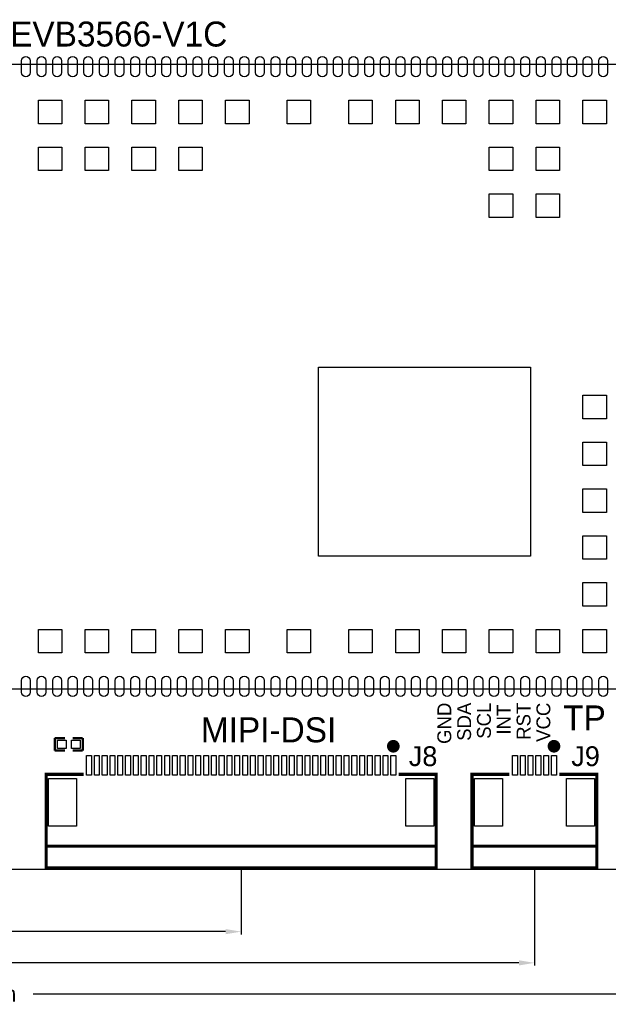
# Model space of a CAD drawing. Extents: x -9 to 263, y -9 to 91.
# Tile 3 of 16: x 31 to 68, y -9 to 54. Entities that reach past the tile are written whole.
import ezdxf
from ezdxf.enums import TextEntityAlignment as Align

# ---------------------------------------------------------------- set-up
doc = ezdxf.new("R2010")
doc.units = 0
doc.header["$MEASUREMENT"] = 0
doc.layers.get('0').update_dxf_attribs({"linetype": 'CONTINUOUS'})
doc.layers.get('Defpoints').update_dxf_attribs({"linetype": 'CONTINUOUS'})
for name, color, linetype in [('OUTLINE', 6, 'CONTINUOUS'), ('SILKSCREEN_TOP', 7, 'CONTINUOUS'), ('TOP', 3, 'CONTINUOUS')]:
    doc.layers.add(name, color=color, linetype=linetype)
doc.dimstyles.get("Standard").update_dxf_attribs({"dimtxt": 0.18, "dimasz": 0.18, "dimexe": 0.18, "dimexo": 0.0625, "dimgap": 0.09, "dimtad": 0, "dimtih": 1, "dimtoh": 1, "dimdec": 4, "dimzin": 0, "dimdsep": 46, "dimtxsty": 'STANDARD', "dimcen": 0.09, "dimadec": 0, "dimazin": 0, "dimtfac": 1, "dimtdec": 4, "dimtofl": 0, "dimtmove": 0, "dimatfit": 3, "dimfxl": 1, "dimtolj": 1, "dimtzin": 0, "dimarcsym": 0})

# ---------------------------------------------------------------- blocks, each defined once
blk = doc.blocks.new('*D29')
at = {"color": 0, "linetype": 'Continuous', "lineweight": -2, "transparency": 16777216}
for p, q in [((0, 1.208), (0, -4.18)), ((44.831, 0.017), (44.831, -4.18)), ((1, -4), (12.5, -4)), ((43.831, -4), (19.5, -4))]:
    blk.add_line(p, q, dxfattribs=at)
at = {"color": 0, "linetype": 'Continuous', "transparency": 16777216}
for points in [[(1, -3.833), (1, -4.167), (0, -4)], [(43.831, -3.833), (43.831, -4.167), (44.831, -4)]]:
    blk.add_solid(points, dxfattribs=at)
at = {"layer": 'Defpoints', "color": 0, "linetype": 'Continuous', "transparency": 16777216}
for p in [(0, 1.27), (44.831, 0.08), (44.831, -4)]:
    blk.add_point(p, dxfattribs=at)
at = {"color": 0, "linetype": 'Continuous', "transparency": 16777216, "insert": (16, -4), "char_height": 1, "attachment_point": 5}
blk.add_mtext('\\A1;44.8mm', dxfattribs=at)
blk = doc.blocks.new('*D30')
at = {"color": 0, "linetype": 'Continuous', "lineweight": -2, "transparency": 16777216}
for p, q in [((0, 1.208), (0, -6.18)), ((63.627, 0.017), (63.627, -6.18)), ((1, -6), (18.5, -6)), ((62.627, -6), (25.5, -6))]:
    blk.add_line(p, q, dxfattribs=at)
at = {"color": 0, "linetype": 'Continuous', "transparency": 16777216}
for points in [[(1, -5.833), (1, -6.167), (0, -6)], [(62.627, -5.833), (62.627, -6.167), (63.627, -6)]]:
    blk.add_solid(points, dxfattribs=at)
at = {"layer": 'Defpoints', "color": 0, "linetype": 'Continuous', "transparency": 16777216}
for p in [(0, 1.27), (63.627, 0.08), (63.627, -6)]:
    blk.add_point(p, dxfattribs=at)
at = {"color": 0, "linetype": 'Continuous', "transparency": 16777216, "insert": (22, -6), "char_height": 1, "attachment_point": 5}
blk.add_mtext('\\A1;63.6mm', dxfattribs=at)
blk = doc.blocks.new('*D31')
at = {"color": 0, "linetype": 'Continuous', "lineweight": -2, "transparency": 16777216}
for p, q in [((0, 1.208), (0, -8.18)), ((82.296, 0.017), (82.296, -8.18)), ((1, -8), (24.5, -8)), ((81.296, -8), (31.5, -8))]:
    blk.add_line(p, q, dxfattribs=at)
at = {"color": 0, "linetype": 'Continuous', "transparency": 16777216}
for points in [[(1, -7.833), (1, -8.167), (0, -8)], [(81.296, -7.833), (81.296, -8.167), (82.296, -8)]]:
    blk.add_solid(points, dxfattribs=at)
at = {"layer": 'Defpoints', "color": 0, "linetype": 'Continuous', "transparency": 16777216}
for p in [(0, 1.27), (82.296, 0.08), (82.296, -8)]:
    blk.add_point(p, dxfattribs=at)
at = {"color": 0, "linetype": 'Continuous', "transparency": 16777216, "insert": (28, -8), "char_height": 1, "attachment_point": 5}
blk.add_mtext('\\A1;82.3mm', dxfattribs=at)

msp = doc.modelspace()

# ---------------------------------------------------------------- linework, layer by layer
at = {"layer": 'OUTLINE'}
msp.add_lwpolyline([(1.27, 0), (103.759, 0, 0.414214), (105.029, 1.27), (105.029, 68.707, 0.414214), (103.759, 69.977), (1.27, 69.977, 0.414214), (0, 68.707), (0, 1.27, 0.414214), (1.27, 0)], format="xyb", dxfattribs=at)
msp.add_lwpolyline([(63.383008, 20.062012), (49.783009, 20.062012), (49.783009, 32.162013), (63.383008, 32.162013), (63.383008, 20.062012)], dxfattribs=at)
at = {"layer": 'SILKSCREEN_TOP'}
msp.add_lwpolyline([(73.533, 51.562), (23.495, 51.562), (23.495, 11.557), (73.533, 11.557), (73.533, 51.562)], dxfattribs=at)
for points, const_width in [([(33.532089, 8.400999), (32.882103, 8.400999)], 0.150089), ([(32.882103, 8.400999), (32.882103, 7.601001)], 0.150089), ([(34.031911, 8.400999), (34.681897, 8.400999)], 0.150089), ([(34.681897, 8.400999), (34.681897, 7.601001)], 0.150089), ([(32.882103, 7.601001), (33.532089, 7.601001)], 0.150089), ([(34.681897, 7.601001), (34.031911, 7.601001)], 0.150089), ([(54.931005, 6.079998), (57.331, 6.079998), (57.331, 0.079985), (32.331, 0.079985), (32.331, 6.079998), (34.73102, 6.079998)], 0.2), ([(62.027003, 6.079998), (59.626983, 6.079998), (59.626983, 0.079985), (67.626992, 0.079985), (67.626992, 6.079998), (65.226997, 6.079998)], 0.2), ([(32.331, 1.480007), (57.331, 1.480007)], 0.2), ([(59.626983, 1.480007), (67.626992, 1.480007)], 0.2)]:
    msp.add_lwpolyline(points, dxfattribs=dict(at, const_width=const_width))
at = {"layer": 'SILKSCREEN_TOP', "const_width": 0.4064}
for points in [[(54.784219, 7.877404, -0.999981), (54.377793, 7.877378, -1.000019), (54.784219, 7.877404)], [(65.080185, 7.877404, -0.999981), (64.67381, 7.877378, -1.000019), (65.080185, 7.877404)]]:
    msp.add_lwpolyline(points, format="xyb", dxfattribs=at)
at = {"layer": 'TOP'}
for points in [[(31.312409, 51.782586), (31.312409, 51.041389, -1), (30.753609, 51.041389), (30.753609, 51.782586, -1)], [(32.312407, 51.782586), (32.312407, 51.041389, -1), (31.753607, 51.041389), (31.753607, 51.782586, -1)], [(33.312405, 51.782586), (33.312405, 51.041389, -1), (32.753605, 51.041389), (32.753605, 51.782586, -1)], [(34.312403, 51.782586), (34.312403, 51.041389, -1), (33.753603, 51.041389), (33.753603, 51.782586, -1)], [(35.312401, 51.782586), (35.312401, 51.041389, -1), (34.753601, 51.041389), (34.753601, 51.782586, -1)], [(36.312399, 51.782586), (36.312399, 51.041389, -1), (35.753599, 51.041389), (35.753599, 51.782586, -1)], [(37.312397, 51.782586), (37.312397, 51.041389, -1), (36.753597, 51.041389), (36.753597, 51.782586, -1)], [(38.312395, 51.782586), (38.312395, 51.041389, -1), (37.753595, 51.041389), (37.753595, 51.782586, -1)], [(39.312393, 51.782586), (39.312393, 51.041389, -1), (38.753593, 51.041389), (38.753593, 51.782586, -1)], [(40.312391, 51.782586), (40.312391, 51.041389, -1), (39.753591, 51.041389), (39.753591, 51.782586, -1)], [(41.312389, 51.782586), (41.312389, 51.041389, -1), (40.753589, 51.041389), (40.753589, 51.782586, -1)], [(42.312412, 51.782586), (42.312412, 51.041389, -1), (41.753612, 51.041389), (41.753612, 51.782586, -1)], [(43.31241, 51.782586), (43.31241, 51.041389, -1), (42.75361, 51.041389), (42.75361, 51.782586, -1)], [(44.312408, 51.782586), (44.312408, 51.041389, -1), (43.753608, 51.041389), (43.753608, 51.782586, -1)], [(45.312406, 51.782586), (45.312406, 51.041389, -1), (44.753606, 51.041389), (44.753606, 51.782586, -1)], [(46.312404, 51.782586), (46.312404, 51.041389, -1), (45.753604, 51.041389), (45.753604, 51.782586, -1)], [(47.312402, 51.782586), (47.312402, 51.041389, -1), (46.753602, 51.041389), (46.753602, 51.782586, -1)], [(48.3124, 51.782586), (48.3124, 51.041389, -1), (47.7536, 51.041389), (47.7536, 51.782586, -1)], [(49.312398, 51.782586), (49.312398, 51.041389, -1), (48.753598, 51.041389), (48.753598, 51.782586, -1)], [(50.312396, 51.782586), (50.312396, 51.041389, -1), (49.753596, 51.041389), (49.753596, 51.782586, -1)], [(51.312394, 51.782586), (51.312394, 51.041389, -1), (50.753594, 51.041389), (50.753594, 51.782586, -1)], [(52.312392, 51.782586), (52.312392, 51.041389, -1), (51.753592, 51.041389), (51.753592, 51.782586, -1)], [(53.31239, 51.782586), (53.31239, 51.041389, -1), (52.75359, 51.041389), (52.75359, 51.782586, -1)], [(54.312388, 51.782586), (54.312388, 51.041389, -1), (53.753588, 51.041389), (53.753588, 51.782586, -1)], [(55.312412, 51.782586), (55.312412, 51.041389, -1), (54.753612, 51.041389), (54.753612, 51.782586, -1)], [(56.31241, 51.782586), (56.31241, 51.041389, -1), (55.75361, 51.041389), (55.75361, 51.782586, -1)], [(57.312408, 51.782586), (57.312408, 51.041389, -1), (56.753608, 51.041389), (56.753608, 51.782586, -1)], [(58.312406, 51.782586), (58.312406, 51.041389, -1), (57.753606, 51.041389), (57.753606, 51.782586, -1)], [(59.312404, 51.782586), (59.312404, 51.041389, -1), (58.753604, 51.041389), (58.753604, 51.782586, -1)], [(60.312402, 51.782586), (60.312402, 51.041389, -1), (59.753602, 51.041389), (59.753602, 51.782586, -1)], [(61.3124, 51.782586), (61.3124, 51.041389, -1), (60.7536, 51.041389), (60.7536, 51.782586, -1)], [(62.312398, 51.782586), (62.312398, 51.041389, -1), (61.753598, 51.041389), (61.753598, 51.782586, -1)], [(63.312396, 51.782586), (63.312396, 51.041389, -1), (62.753596, 51.041389), (62.753596, 51.782586, -1)], [(64.312394, 51.782586), (64.312394, 51.041389, -1), (63.753594, 51.041389), (63.753594, 51.782586, -1)], [(65.312392, 51.782586), (65.312392, 51.041389, -1), (64.753592, 51.041389), (64.753592, 51.782586, -1)], [(66.31239, 51.782586), (66.31239, 51.041389, -1), (65.75359, 51.041389), (65.75359, 51.782586, -1)], [(67.312388, 51.782586), (67.312388, 51.041389, -1), (66.753588, 51.041389), (66.753588, 51.782586, -1)], [(68.312411, 51.782586), (68.312411, 51.041389, -1), (67.753611, 51.041389), (67.753611, 51.782586, -1)], [(30.753609, 11.341417), (30.753609, 12.082615, -1), (31.312409, 12.082615), (31.312409, 11.341417, -1)], [(31.753607, 11.341417), (31.753607, 12.082615, -1), (32.312407, 12.082615), (32.312407, 11.341417, -1)], [(32.753605, 11.341417), (32.753605, 12.082615, -1), (33.312405, 12.082615), (33.312405, 11.341417, -1)], [(33.753603, 11.341417), (33.753603, 12.082615, -1), (34.312403, 12.082615), (34.312403, 11.341417, -1)], [(34.753601, 11.341417), (34.753601, 12.082615, -1), (35.312401, 12.082615), (35.312401, 11.341417, -1)], [(35.753599, 11.341417), (35.753599, 12.082615, -1), (36.312399, 12.082615), (36.312399, 11.341417, -1)], [(36.753597, 11.341417), (36.753597, 12.082615, -1), (37.312397, 12.082615), (37.312397, 11.341417, -1)], [(37.753595, 11.341417), (37.753595, 12.082615, -1), (38.312395, 12.082615), (38.312395, 11.341417, -1)], [(38.753593, 11.341417), (38.753593, 12.082615, -1), (39.312393, 12.082615), (39.312393, 11.341417, -1)], [(39.753591, 11.341417), (39.753591, 12.082615, -1), (40.312391, 12.082615), (40.312391, 11.341417, -1)], [(40.753589, 11.341417), (40.753589, 12.082615, -1), (41.312389, 12.082615), (41.312389, 11.341417, -1)], [(41.753612, 11.341417), (41.753612, 12.082615, -1), (42.312412, 12.082615), (42.312412, 11.341417, -1)], [(42.75361, 11.341417), (42.75361, 12.082615, -1), (43.31241, 12.082615), (43.31241, 11.341417, -1)], [(43.753608, 11.341417), (43.753608, 12.082615, -1), (44.312408, 12.082615), (44.312408, 11.341417, -1)], [(44.753606, 11.341417), (44.753606, 12.082615, -1), (45.312406, 12.082615), (45.312406, 11.341417, -1)], [(45.753604, 11.341417), (45.753604, 12.082615, -1), (46.312404, 12.082615), (46.312404, 11.341417, -1)], [(46.753602, 11.341417), (46.753602, 12.082615, -1), (47.312402, 12.082615), (47.312402, 11.341417, -1)], [(47.7536, 11.341417), (47.7536, 12.082615, -1), (48.3124, 12.082615), (48.3124, 11.341417, -1)], [(48.753598, 11.341417), (48.753598, 12.082615, -1), (49.312398, 12.082615), (49.312398, 11.341417, -1)], [(49.753596, 11.341417), (49.753596, 12.082615, -1), (50.312396, 12.082615), (50.312396, 11.341417, -1)], [(50.753594, 11.341417), (50.753594, 12.082615, -1), (51.312394, 12.082615), (51.312394, 11.341417, -1)], [(51.753592, 11.341417), (51.753592, 12.082615, -1), (52.312392, 12.082615), (52.312392, 11.341417, -1)], [(52.75359, 11.341417), (52.75359, 12.082615, -1), (53.31239, 12.082615), (53.31239, 11.341417, -1)], [(53.753588, 11.341417), (53.753588, 12.082615, -1), (54.312388, 12.082615), (54.312388, 11.341417, -1)], [(54.753612, 11.341417), (54.753612, 12.082615, -1), (55.312412, 12.082615), (55.312412, 11.341417, -1)], [(55.75361, 11.341417), (55.75361, 12.082615, -1), (56.31241, 12.082615), (56.31241, 11.341417, -1)], [(56.753608, 11.341417), (56.753608, 12.082615, -1), (57.312408, 12.082615), (57.312408, 11.341417, -1)], [(57.753606, 11.341417), (57.753606, 12.082615, -1), (58.312406, 12.082615), (58.312406, 11.341417, -1)], [(58.753604, 11.341417), (58.753604, 12.082615, -1), (59.312404, 12.082615), (59.312404, 11.341417, -1)], [(59.753602, 11.341417), (59.753602, 12.082615, -1), (60.312402, 12.082615), (60.312402, 11.341417, -1)], [(60.7536, 11.341417), (60.7536, 12.082615, -1), (61.3124, 12.082615), (61.3124, 11.341417, -1)], [(61.753598, 11.341417), (61.753598, 12.082615, -1), (62.312398, 12.082615), (62.312398, 11.341417, -1)], [(62.753596, 11.341417), (62.753596, 12.082615, -1), (63.312396, 12.082615), (63.312396, 11.341417, -1)], [(63.753594, 11.341417), (63.753594, 12.082615, -1), (64.312394, 12.082615), (64.312394, 11.341417, -1)], [(64.753592, 11.341417), (64.753592, 12.082615, -1), (65.312392, 12.082615), (65.312392, 11.341417, -1)], [(65.75359, 11.341417), (65.75359, 12.082615, -1), (66.31239, 12.082615), (66.31239, 11.341417, -1)], [(66.753588, 11.341417), (66.753588, 12.082615, -1), (67.312388, 12.082615), (67.312388, 11.341417, -1)], [(67.753611, 11.341417), (67.753611, 12.082615, -1), (68.312411, 12.082615), (68.312411, 11.341417, -1)]]:
    msp.add_lwpolyline(points, format="xyb", close=True, dxfattribs=at)
for points in [[(31.832994, 49.261992), (33.332991, 49.261992), (33.332991, 47.761995), (31.832994, 47.761995)], [(34.833014, 49.261992), (36.333011, 49.261992), (36.333011, 47.761995), (34.833014, 47.761995)], [(37.833008, 49.261992), (39.333005, 49.261992), (39.333005, 47.761995), (37.833008, 47.761995)], [(40.833002, 49.261992), (42.332999, 49.261992), (42.332999, 47.761995), (40.833002, 47.761995)], [(43.832996, 49.261992), (45.332993, 49.261992), (45.332993, 47.761995), (43.832996, 47.761995)], [(47.783001, 49.261992), (49.282998, 49.261992), (49.282998, 47.761995), (47.783001, 47.761995)], [(51.733005, 49.261992), (53.233002, 49.261992), (53.233002, 47.761995), (51.733005, 47.761995)], [(54.733, 49.261992), (56.232996, 49.261992), (56.232996, 47.761995), (54.733, 47.761995)], [(57.732993, 49.261992), (59.232991, 49.261992), (59.232991, 47.761995), (57.732993, 47.761995)], [(60.733013, 49.261992), (62.23301, 49.261992), (62.23301, 47.761995), (60.733013, 47.761995)], [(63.733007, 49.261992), (65.233004, 49.261992), (65.233004, 47.761995), (63.733007, 47.761995)], [(66.733001, 49.261992), (68.232998, 49.261992), (68.232998, 47.761995), (66.733001, 47.761995)], [(31.832994, 46.261998), (33.332991, 46.261998), (33.332991, 44.762001), (31.832994, 44.762001)], [(34.833014, 46.261998), (36.333011, 46.261998), (36.333011, 44.762001), (34.833014, 44.762001)], [(37.833008, 46.261998), (39.333005, 46.261998), (39.333005, 44.762001), (37.833008, 44.762001)], [(40.833002, 46.261998), (42.332999, 46.261998), (42.332999, 44.762001), (40.833002, 44.762001)], [(60.733013, 46.261998), (62.23301, 46.261998), (62.23301, 44.762001), (60.733013, 44.762001)], [(63.733007, 46.261998), (65.233004, 46.261998), (65.233004, 44.762001), (63.733007, 44.762001)], [(60.733013, 43.262004), (62.23301, 43.262004), (62.23301, 41.762007), (60.733013, 41.762007)], [(63.733007, 43.262004), (65.233004, 43.262004), (65.233004, 41.762007), (63.733007, 41.762007)], [(66.733001, 30.362004), (68.232998, 30.362004), (68.232998, 28.862007), (66.733001, 28.862007)], [(66.733001, 27.36201), (68.232998, 27.36201), (68.232998, 25.862013), (66.733001, 25.862013)], [(66.733001, 24.361991), (68.232998, 24.361991), (68.232998, 22.861994), (66.733001, 22.861994)], [(66.733001, 21.361997), (68.232998, 21.361997), (68.232998, 19.862), (66.733001, 19.862)], [(66.733001, 18.362003), (68.232998, 18.362003), (68.232998, 16.862006), (66.733001, 16.862006)], [(31.832994, 15.362009), (33.332991, 15.362009), (33.332991, 13.862012), (31.832994, 13.862012)], [(34.833014, 15.362009), (36.333011, 15.362009), (36.333011, 13.862012), (34.833014, 13.862012)], [(37.833008, 15.362009), (39.333005, 15.362009), (39.333005, 13.862012), (37.833008, 13.862012)], [(40.833002, 15.362009), (42.332999, 15.362009), (42.332999, 13.862012), (40.833002, 13.862012)], [(43.832996, 15.362009), (45.332993, 15.362009), (45.332993, 13.862012), (43.832996, 13.862012)], [(47.783001, 15.362009), (49.282998, 15.362009), (49.282998, 13.862012), (47.783001, 13.862012)], [(51.733005, 15.362009), (53.233002, 15.362009), (53.233002, 13.862012), (51.733005, 13.862012)], [(54.733, 15.362009), (56.232996, 15.362009), (56.232996, 13.862012), (54.733, 13.862012)], [(57.732993, 15.362009), (59.232991, 15.362009), (59.232991, 13.862012), (57.732993, 13.862012)], [(60.733013, 15.362009), (62.23301, 15.362009), (62.23301, 13.862012), (60.733013, 13.862012)], [(63.733007, 15.362009), (65.233004, 15.362009), (65.233004, 13.862012), (63.733007, 13.862012)], [(66.733001, 15.362009), (68.232998, 15.362009), (68.232998, 13.862012), (66.733001, 13.862012)], [(33.056906, 7.725994), (33.056906, 8.276006), (33.606918, 8.276006), (33.606918, 7.725994)], [(33.957082, 7.725994), (33.957082, 8.276006), (34.507094, 8.276006), (34.507094, 7.725994)], [(34.928607, 6.020003), (34.928607, 7.290003), (35.233407, 7.290003), (35.233407, 6.020003)], [(35.428606, 6.020003), (35.428606, 7.290003), (35.733406, 7.290003), (35.733406, 6.020003)], [(35.928605, 6.020003), (35.928605, 7.290003), (36.233405, 7.290003), (36.233405, 6.020003)], [(36.428604, 6.020003), (36.428604, 7.290003), (36.733404, 7.290003), (36.733404, 6.020003)], [(36.928603, 6.020003), (36.928603, 7.290003), (37.233403, 7.290003), (37.233403, 6.020003)], [(37.428602, 6.020003), (37.428602, 7.290003), (37.733402, 7.290003), (37.733402, 6.020003)], [(37.928601, 6.020003), (37.928601, 7.290003), (38.233401, 7.290003), (38.233401, 6.020003)], [(38.4286, 6.020003), (38.4286, 7.290003), (38.7334, 7.290003), (38.7334, 6.020003)], [(38.928599, 6.020003), (38.928599, 7.290003), (39.233399, 7.290003), (39.233399, 6.020003)], [(39.428598, 6.020003), (39.428598, 7.290003), (39.733398, 7.290003), (39.733398, 6.020003)], [(39.928597, 6.020003), (39.928597, 7.290003), (40.233397, 7.290003), (40.233397, 6.020003)], [(40.428596, 6.020003), (40.428596, 7.290003), (40.733396, 7.290003), (40.733396, 6.020003)], [(40.928595, 6.020003), (40.928595, 7.290003), (41.233395, 7.290003), (41.233395, 6.020003)], [(41.428594, 6.020003), (41.428594, 7.290003), (41.733394, 7.290003), (41.733394, 6.020003)], [(41.928593, 6.020003), (41.928593, 7.290003), (42.233393, 7.290003), (42.233393, 6.020003)], [(42.428592, 6.020003), (42.428592, 7.290003), (42.733392, 7.290003), (42.733392, 6.020003)], [(42.928591, 6.020003), (42.928591, 7.290003), (43.233391, 7.290003), (43.233391, 6.020003)], [(43.42859, 6.020003), (43.42859, 7.290003), (43.73339, 7.290003), (43.73339, 6.020003)], [(43.928589, 6.020003), (43.928589, 7.290003), (44.233389, 7.290003), (44.233389, 6.020003)], [(44.428588, 6.020003), (44.428588, 7.290003), (44.733388, 7.290003), (44.733388, 6.020003)], [(44.928612, 6.020003), (44.928612, 7.290003), (45.233412, 7.290003), (45.233412, 6.020003)], [(45.428611, 6.020003), (45.428611, 7.290003), (45.733411, 7.290003), (45.733411, 6.020003)], [(45.92861, 6.020003), (45.92861, 7.290003), (46.23341, 7.290003), (46.23341, 6.020003)], [(46.428609, 6.020003), (46.428609, 7.290003), (46.733409, 7.290003), (46.733409, 6.020003)], [(46.928608, 6.020003), (46.928608, 7.290003), (47.233408, 7.290003), (47.233408, 6.020003)], [(47.428607, 6.020003), (47.428607, 7.290003), (47.733407, 7.290003), (47.733407, 6.020003)], [(47.928606, 6.020003), (47.928606, 7.290003), (48.233406, 7.290003), (48.233406, 6.020003)], [(48.428605, 6.020003), (48.428605, 7.290003), (48.733405, 7.290003), (48.733405, 6.020003)], [(48.928604, 6.020003), (48.928604, 7.290003), (49.233404, 7.290003), (49.233404, 6.020003)], [(49.428603, 6.020003), (49.428603, 7.290003), (49.733403, 7.290003), (49.733403, 6.020003)], [(49.928602, 6.020003), (49.928602, 7.290003), (50.233402, 7.290003), (50.233402, 6.020003)], [(50.428601, 6.020003), (50.428601, 7.290003), (50.733401, 7.290003), (50.733401, 6.020003)], [(50.9286, 6.020003), (50.9286, 7.290003), (51.2334, 7.290003), (51.2334, 6.020003)], [(51.428599, 6.020003), (51.428599, 7.290003), (51.733399, 7.290003), (51.733399, 6.020003)], [(51.928598, 6.020003), (51.928598, 7.290003), (52.233398, 7.290003), (52.233398, 6.020003)], [(52.428597, 6.020003), (52.428597, 7.290003), (52.733397, 7.290003), (52.733397, 6.020003)], [(52.928596, 6.020003), (52.928596, 7.290003), (53.233396, 7.290003), (53.233396, 6.020003)], [(53.428595, 6.020003), (53.428595, 7.290003), (53.733395, 7.290003), (53.733395, 6.020003)], [(53.928594, 6.020003), (53.928594, 7.290003), (54.233394, 7.290003), (54.233394, 6.020003)], [(54.428593, 6.020003), (54.428593, 7.290003), (54.733393, 7.290003), (54.733393, 6.020003)], [(62.22459, 6.020003), (62.22459, 7.290003), (62.52939, 7.290003), (62.52939, 6.020003)], [(62.724589, 6.020003), (62.724589, 7.290003), (63.029389, 7.290003), (63.029389, 6.020003)], [(63.224588, 6.020003), (63.224588, 7.290003), (63.529388, 7.290003), (63.529388, 6.020003)], [(63.724612, 6.020003), (63.724612, 7.290003), (64.029412, 7.290003), (64.029412, 6.020003)], [(64.224611, 6.020003), (64.224611, 7.290003), (64.529411, 7.290003), (64.529411, 6.020003)], [(64.72461, 6.020003), (64.72461, 7.290003), (65.02941, 7.290003), (65.02941, 6.020003)], [(32.47931, 2.756002), (32.47931, 5.804002), (34.28271, 5.804002), (34.28271, 2.756002)], [(55.37929, 2.756002), (55.37929, 5.804002), (57.18269, 5.804002), (57.18269, 2.756002)], [(59.775293, 2.756002), (59.775293, 5.804002), (61.578693, 5.804002), (61.578693, 2.756002)], [(65.675307, 2.756002), (65.675307, 5.804002), (67.478707, 5.804002), (67.478707, 2.756002)]]:
    msp.add_lwpolyline(points, close=True, dxfattribs=at)

# ---------------------------------------------------------------- texts
at = {"layer": 'SILKSCREEN_TOP'}
for s, p in [('IDO-EVB3566-V1C', (43.942, 52.705)), ('TP', (68.199, 8.89)), ('MIPI-DSI', (50.927, 8.128))]:
    msp.add_text(s, height=1.6002, dxfattribs=at).set_placement(p, align=Align.RIGHT)
for s, p in [('GND', (58.293, 10.668)), ('SDA', (59.563, 10.668)), ('SCL', (60.833, 10.668)), ('INT', (62.103, 10.541)), ('RST', (63.373, 10.668)), ('VCC', (64.643, 10.668))]:
    msp.add_text(s, height=0.889, rotation=90, dxfattribs=at).set_placement(p, align=Align.RIGHT)
at = {"layer": 'SILKSCREEN_TOP', "width": 1.02}
for s, p in [('J8', (57.404, 6.604)), ('J9', (67.818, 6.604))]:
    msp.add_text(s, height=1.27, dxfattribs=at).set_placement(p, align=Align.RIGHT)

# ---------------------------------------------------------------- dimensions: what is measured, and where the dimension line sits
at = {"linetype": 'Continuous'}
for base, p2, picture, middle in [((44.831, -4), (44.831, 0.079985), '*D29', (16, -4)), ((63.626987, -6), (63.626987, 0.079985), '*D30', (22, -6)), ((82.296, -8), (82.296, 0.079985), '*D31', (28, -8))]:
    dim = msp.add_linear_dim(base=base, p1=(0, 1.27), p2=p2, dimstyle='Standard', override={"dimtxt": 1, "dimasz": 1, "dimgap": 1, "dimdec": 1, "dimpost": 'mm'}, dxfattribs=at)
    dim.commit()
    dim.dimension.update_dxf_attribs({"geometry": picture, "text_midpoint": middle, "dimtype": 160})

doc.saveas('drawing.dxf')
